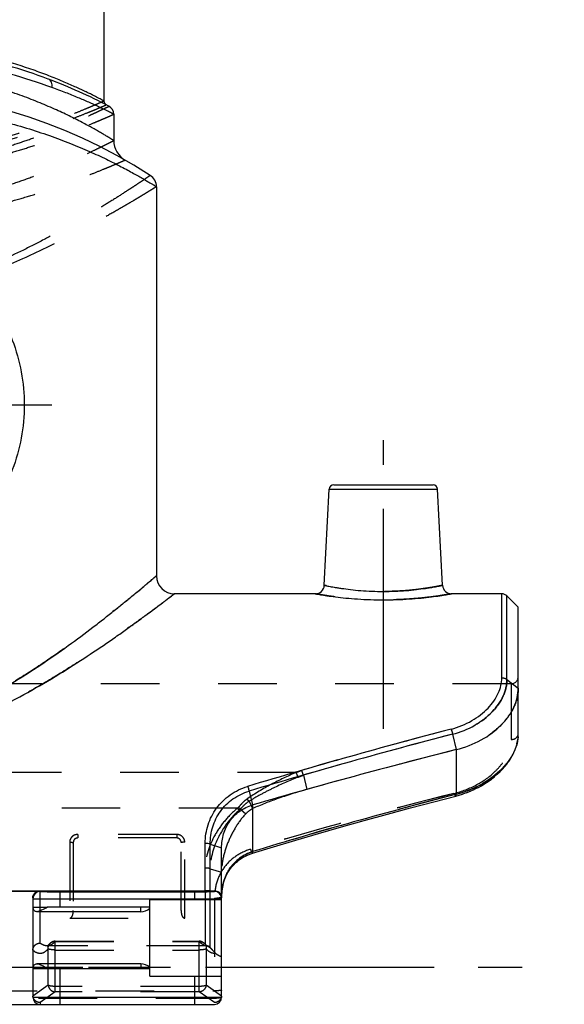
# Model space of a CAD drawing. Header units: millimetres. Extents: x 0 to 1000, y 0 to 1000.
# Tile 3 of 4: x 518 to 578, y 400 to 509. Entities that reach past the tile are written whole.
import ezdxf

# ---------------------------------------------------------------- set-up
doc = ezdxf.new("R2010")
doc.units = ezdxf.units.MM
doc.header["$LTSCALE"] = 65.185185
doc.linetypes.add('CENTER', pattern=[0.6, 0.375, -0.075, 0.075, -0.075])
doc.linetypes.add('HIDDEN', pattern=[0.2, 0.1, -0.1])
for name, color, linetype in [('ACHSEN_S', 7, 'CONTINUOUS'), ('FASEN', 7, 'CONTINUOUS'), ('FLAECHEN', 7, 'CONTINUOUS'), ('KOERPER', 7, 'CONTINUOUS'), ('KONST.EL_MIT_GEO', 7, 'CONTINUOUS')]:
    doc.layers.add(name, color=color, linetype=linetype)

msp = doc.modelspace()

# ---------------------------------------------------------------- linework, layer by layer
at = {"layer": 'ACHSEN_S', "color": 40, "linetype": 'CENTER'}
msp.add_line((421.88, 403.9), (578.12, 403.9), dxfattribs=at)
at = {"layer": 'FASEN', "color": 7, "linetype": 'Continuous'}
for p, q in [((573, 443.9), (571.73, 445.17)), ((573, 434.9), (573, 443.9))]:
    msp.add_line(p, q, dxfattribs=at)
at = {"layer": 'FASEN', "color": 8, "linetype": 'HIDDEN'}
msp.add_line((538.73, 406.02), (539.25, 405.5), dxfattribs=at)
at = {"layer": 'FASEN', "color": 7, "linetype": 'Continuous'}
msp.add_arc((722.72, -193.86), 641.35, 104.13541, 106.23082, dxfattribs=at)
at = {"layer": 'FASEN', "color": 8, "linetype": 'HIDDEN'}
msp.add_arc((724.01, -198.72), 646.38, 104.14142, 105.66425, dxfattribs=at)
for points, knots in [([(573, 434.9), (573, 434.55), (572.91, 433.82), (572.54, 432.76), (571.93, 431.74), (570.79, 430.41), (568.87, 429.01), (567.06, 428.31), (566.09, 428.07)], [0, 0, 0, 0, 0.101661, 0.208784, 0.322983, 0.444999, 0.711739, 1, 1, 1, 1]), ([(549.49, 423.65), (548.37, 423.33), (546.33, 422.7), (544.34, 421.91), (543.45, 421.51)], [0, 0, 0, 0, 0.546487, 1, 1, 1, 1]), ([(542.69, 420.94), (542.29, 420.52), (541.58, 419.57), (540.75, 417.98), (540.17, 416.27), (540, 415.06), (540, 414.45)], [0, 0, 0, 0, 0.244718, 0.493971, 0.747277, 1, 1, 1, 1]), ([(543.45, 421.51), (543.38, 421.47), (543.11, 421.31), (542.86, 421.11), (542.69, 420.94)], [0, 0, 0, 0, 0.253372, 1, 1, 1, 1])]:
    msp.add_open_spline(points, degree=3, knots=knots, dxfattribs=at)
at = {"layer": 'FASEN', "color": 7, "linetype": 'Continuous'}
for points, knots in [([(566.09, 428.07), (567.06, 428.31), (568.88, 429.01), (570.8, 430.41), (571.93, 431.74), (572.54, 432.77), (572.91, 433.83), (573, 434.55), (573, 434.9)], [0, 0, 0, 0, 0.28889, 0.555391, 0.677362, 0.79137, 0.898377, 1, 1, 1, 1]), ([(540, 417.14), (540, 417.67), (540.14, 418.72), (540.83, 420.16), (541.97, 421.3), (542.94, 421.77), (543.45, 421.93)], [0, 0, 0, 0, 0.249826, 0.497215, 0.746095, 1, 1, 1, 1])]:
    msp.add_open_spline(points, degree=3, knots=knots, dxfattribs=at)
at = {"layer": 'FLAECHEN', "color": 7, "linetype": 'Continuous'}
for p, q in [((528, 498.73), (528, 495.8)), ((532.75, 490.67), (532.75, 447.4))]:
    msp.add_line(p, q, dxfattribs=at)
at = {"layer": 'FLAECHEN', "color": 8, "linetype": 'HIDDEN'}
msp.add_line((538.17, 406.25), (520.58, 406.25), dxfattribs=at)
at = {"layer": 'KOERPER', "color": 40, "linetype": 'CENTER'}
for p, q in [((500, 466.4), (521.1, 466.4)), ((558, 430.4), (558, 462.5))]:
    msp.add_line(p, q, dxfattribs=at)
at = {"layer": 'KOERPER', "color": 7, "linetype": 'Continuous'}
for p, q in [((550.42, 445.4), (534.75, 445.4)), ((571.17, 445.4), (565.58, 445.4)), ((531, 410.05), (519.44, 410.05)), ((531, 410.05), (531, 410.55)), ((531, 404.25), (519.44, 404.25)), ((531, 404.25), (531, 403.75))]:
    msp.add_line(p, q, dxfattribs=at)
at = {"layer": 'KOERPER', "color": 8, "linetype": 'HIDDEN'}
msp.add_line((572.2, 435.4), (427.8, 435.4), dxfattribs=at)
at = {"layer": 'KOERPER', "color": 7, "linetype": 'Continuous'}
for centre, start, end in [((531, 411.55), 270, 311.8103), ((531, 402.75), 48.1897, 90)]:
    msp.add_arc(centre, 1.5, start, end, dxfattribs=at)
at = {"layer": 'KONST.EL_MIT_GEO', "color": 7, "linetype": 'Continuous'}
for p, q in [((526.9, 551.9), (526.9, 500.22)), ((520.73, 502.64), (520.72, 502.64)), ((551.42, 446.35), (551.98, 457.03)), ((551.98, 457.03), (564.02, 457.03)), ((552.47, 457.5), (563.53, 457.5)), ((564.58, 446.35), (564.02, 457.03)), ((571.17, 436.06), (571.17, 445.4)), ((571.73, 435.88), (571.73, 445.17)), ((571.73, 435.88), (573, 434.9)), ((573, 429.84), (573, 434.9)), ((565.7, 429.79), (566.09, 428.07)), ((572.92, 429.03), (572.97, 429.35)), ((572.97, 429.34), (573, 429.67)), ((573, 429.67), (573, 429.84)), ((573, 429.65), (573, 429.66)), ((572.65, 428.07), (572.77, 428.4)), ((572.76, 428.39), (572.86, 428.72)), ((572.85, 428.71), (572.93, 429.04)), ((566.09, 428.07), (566.09, 423.11)), ((571.97, 426.8), (572.18, 427.13)), ((572.17, 427.11), (572.36, 427.44)), ((572.35, 427.43), (572.51, 427.76)), ((572.51, 427.75), (572.65, 428.08)), ((571.24, 425.89), (571.51, 426.2)), ((571.5, 426.19), (571.75, 426.5)), ((571.74, 426.49), (571.98, 426.81)), ((570, 424.78), (570.34, 425.06)), ((570.33, 425.05), (570.66, 425.33)), ((570.65, 425.32), (570.97, 425.61)), ((570.95, 425.6), (571.25, 425.9)), ((568.07, 423.64), (568.5, 423.85)), ((568.49, 423.84), (568.9, 424.06)), ((568.89, 424.06), (569.28, 424.29)), ((569.27, 424.29), (569.65, 424.54)), ((569.64, 424.53), (570.01, 424.79)), ((543.06, 423.46), (543.45, 421.93)), ((566.09, 423.11), (566, 423.08)), ((566.04, 422.91), (566.33, 422.99)), ((566.32, 422.99), (566.79, 423.13)), ((566.77, 423.13), (567.23, 423.29)), ((567.22, 423.28), (567.67, 423.46)), ((567.65, 423.45), (568.09, 423.65)), ((543.45, 421.93), (543.45, 416.74)), ((538.17, 412.37), (538.17, 417.65)), ((538.73, 417.56), (540, 417.14)), ((538.73, 412.38), (538.73, 417.56)), ((540, 400.55), (540, 417.14)), ((510.2, 412.37), (538.17, 412.37)), ((519.8, 412.37), (519.8, 412.31)), ((522, 412.27), (537, 412.27)), ((522, 412.27), (522, 410.55)), ((537, 412.27), (537, 411.4)), ((538.73, 412.38), (539.2, 412.39)), ((539.2, 412.31), (539.2, 412.39)), ((519, 411.58), (519, 400.55)), ((522, 411.47), (537, 411.47)), ((532, 411.4), (540, 411.4)), ((532, 402.9), (532, 411.4)), ((537, 411.47), (537.2, 411.47)), ((519.03, 410.55), (519, 410.55)), ((532, 410.55), (520.64, 410.55)), ((519, 403.75), (519.03, 403.75)), ((520.64, 403.75), (532, 403.75)), ((522, 403.75), (522, 399.75)), ((532, 402.9), (540, 402.9)), ((537, 402.9), (537, 399.75)), ((460.8, 399.75), (539.2, 399.75)), ((519, 400.55), (540, 400.55))]:
    msp.add_line(p, q, dxfattribs=at)
at = {"layer": 'KONST.EL_MIT_GEO', "color": 8, "linetype": 'HIDDEN'}
for p, q in [((573, 434.9), (573, 436.2)), ((572.2, 435.4), (572.2, 429.2)), ((573, 429.84), (573, 429.84)), ((573, 429.66), (573, 429.67)), ((548.27, 425.52), (451.73, 425.52)), ((549.1, 425.24), (549.49, 423.65)), ((541.77, 421.55), (458.23, 421.55)), ((543.06, 422.33), (543.45, 421.51)), ((561.01, 421.59), (561.02, 421.6)), ((563.6, 422.28), (563.62, 422.28)), ((542.1, 421.46), (542.69, 420.94)), ((558.43, 420.9), (558.44, 420.9)), ((553.31, 419.47), (553.32, 419.47)), ((555.86, 420.19), (555.87, 420.19)), ((535, 418.64), (524, 418.64)), ((524, 418.64), (524, 418.25)), ((535, 418.25), (524, 418.25)), ((535, 418.64), (535, 418.25)), ((550.77, 418.74), (550.79, 418.75)), ((523.1, 417.77), (523.1, 409.34)), ((523.5, 417.75), (523.5, 410.2)), ((535.5, 410.2), (535.5, 417.75)), ((535.9, 409.34), (535.9, 417.77)), ((545.75, 417.26), (545.76, 417.26)), ((548.25, 418), (548.27, 418.01)), ((542.39, 416.1), (542.41, 416.11)), ((542.63, 416.23), (542.64, 416.23)), ((542.87, 416.34), (542.88, 416.35)), ((543.11, 416.44), (543.12, 416.45)), ((543.36, 416.53), (543.37, 416.53)), ((541.16, 415.07), (541.17, 415.08)), ((541.34, 415.27), (541.35, 415.28)), ((541.53, 415.46), (541.54, 415.47)), ((541.74, 415.64), (541.75, 415.65)), ((541.95, 415.81), (541.96, 415.81)), ((542.17, 415.96), (542.18, 415.97)), ((538.73, 414.81), (540, 414.45)), ((540.43, 413.89), (540.43, 413.9)), ((540.55, 414.14), (540.55, 414.16)), ((540.68, 414.39), (540.69, 414.4)), ((540.83, 414.63), (540.83, 414.64)), ((540.99, 414.85), (540.99, 414.87)), ((540.09, 412.78), (540.09, 412.79)), ((540.15, 413.07), (540.16, 413.08)), ((540.23, 413.35), (540.23, 413.36)), ((540.32, 413.62), (540.33, 413.64)), ((519.8, 412.31), (510.2, 412.31)), ((519.8, 406.56), (519.8, 412.31)), ((538.17, 412.37), (538.17, 406.25)), ((538.73, 406.02), (538.73, 412.38)), ((540, 411.88), (540, 411.89)), ((540.02, 412.18), (540.02, 412.2)), ((540.05, 412.48), (540.05, 412.5)), ((539.2, 411.56), (539.2, 399.75)), ((519.03, 410.55), (520.64, 410.55)), ((523.1, 409.34), (535.9, 409.34)), ((520.59, 406.25), (520.58, 406.25)), ((520.59, 406.25), (520.58, 406.25)), ((520.58, 406.25), (520.58, 406.25)), ((520.87, 406.48), (520.87, 406.48)), ((521.49, 406.77), (537.51, 406.77)), ((521.49, 401.13), (521.49, 406.77)), ((521.49, 406.74), (537.51, 406.74)), ((537.51, 401.13), (537.51, 406.77)), ((520.72, 401.87), (520.72, 405.93)), ((521.49, 405.79), (537.51, 405.79)), ((538.28, 405.93), (538.28, 401.87)), ((460, 403.9), (540, 403.9)), ((519.03, 403.75), (520.64, 403.75)), ((520.72, 401.87), (519, 400.67)), ((540, 400.67), (538.28, 401.87)), ((460.8, 401.25), (539.2, 401.25)), ((521.49, 401.13), (519.8, 399.94)), ((537.51, 401.74), (521.49, 401.74)), ((537.51, 401.13), (521.49, 401.13)), ((539.2, 399.94), (537.51, 401.13)), ((539.2, 400.41), (460.8, 400.41)), ((519.8, 399.94), (519.8, 399.75))]:
    msp.add_line(p, q, dxfattribs=at)
at = {"layer": 'KONST.EL_MIT_GEO', "color": 7, "linetype": 'Continuous'}
for points in [[(543.44, 416.56), (545.76, 417.26), (548.27, 418.01), (550.79, 418.75), (553.32, 419.47), (555.87, 420.19), (558.44, 420.9), (561.02, 421.6), (563.62, 422.28), (566.04, 422.91)], [(540, 411.76), (540, 411.89), (540.02, 412.2), (540.05, 412.5), (540.09, 412.79), (540.16, 413.08), (540.23, 413.36), (540.33, 413.64), (540.43, 413.9), (540.55, 414.16), (540.69, 414.4), (540.83, 414.64), (540.99, 414.87), (541.17, 415.08), (541.35, 415.28), (541.54, 415.47), (541.75, 415.65), (541.96, 415.81), (542.18, 415.97), (542.41, 416.11), (542.64, 416.23), (542.88, 416.35), (543.12, 416.45), (543.37, 416.53), (543.44, 416.56)]]:
    msp.add_lwpolyline(points, dxfattribs=at)
at = {"layer": 'KONST.EL_MIT_GEO', "color": 8, "linetype": 'HIDDEN'}
for points in [[(520.59, 406.25), (520.59, 406.25), (520.58, 406.25), (520.58, 406.25), (520.58, 406.25)], [(520.87, 406.48), (520.85, 406.46), (520.8, 406.4), (520.75, 406.36), (520.71, 406.32), (520.67, 406.29), (520.64, 406.27), (520.62, 406.26), (520.6, 406.26), (520.59, 406.25)], [(538.23, 406.38), (538.2, 406.41), (538.16, 406.44), (538.13, 406.48), (538.13, 406.48)], [(538.28, 406.33), (538.25, 406.35), (538.23, 406.38)], [(538.33, 406.29), (538.33, 406.29), (538.31, 406.31), (538.28, 406.33)], [(538.4, 406.26), (538.39, 406.26), (538.38, 406.26), (538.36, 406.27), (538.34, 406.29), (538.33, 406.29)]]:
    msp.add_lwpolyline(points, dxfattribs=at)
at = {"layer": 'KONST.EL_MIT_GEO', "color": 7, "linetype": 'Continuous'}
for centre, radius, start, end in [((500, 447.4), 59, 62.2563, 69.4289), ((500, 442.4), 59, 57.0793, 122.9207), ((527.4, 500.22), 0.5, 180.0003, 242.5808), ((527, 498.73), 1, 359.9999, 62.2562), ((530.5, 495.8), 2.5, 180, 240.2686), ((531.25, 490.67), 1.5, 0.0001, 57.0792), ((552.47, 457), 0.5, 90, 177), ((563.53, 457), 0.5, 3, 90), ((534.75, 447.4), 2, 180, 270), ((550.42, 446.4), 1, 269.9989, 357.0004), ((565.58, 446.4), 1, 183, 270.0001), ((571.17, 444.6), 0.8, 45, 90), ((720.22, -162), 612.22, 104.63664, 106.83695), ((721.99, -173.03), 622.75, 104.53487, 106.69759), ((569.03, 429.84), 3.97, 356.5053, 359.9853), ((568.91, 429.85), 4.09, 355.0998, 356.5146), ((694.4, -76.35), 515.67, 104.4186, 107.0209), ((539.2, 411.51), 0.797, 0.0128, 89.9998), ((519.8, 400.55), 0.8, 180, 270), ((539.2, 400.55), 0.8, 270, 360)]:
    msp.add_arc(centre, radius, start, end, dxfattribs=at)
at = {"layer": 'KONST.EL_MIT_GEO', "color": 8, "linetype": 'HIDDEN'}
for centre, radius, start, end in [((572.2, 436.2), 0.8, 270, 360), ((721.22, -165.61), 615.97, 104.64163, 106.24547), ((723.15, -177.25), 627.13, 104.54051, 106.11341), ((534.77, 462.44), 39.3, 290.0886, 291.0689), ((532.93, 464.48), 42.44, 291.4907, 292.3851), ((693.69, -87.09), 526.06, 104.0655, 106.6222), ((692.06, -81.14), 519.9, 104.0503, 106.6373), ((692.82, -70.73), 509.84, 104.3931, 107.0359), ((543.56, 419.76), 2.53, 131.1814, 135.0587), ((545.25, 419.18), 4.18, 124.9331, 134.2383), ((545.14, 419.07), 3.87, 122.5709, 132.1975), ((543.39, 419.69), 2.19, 126.1027, 130.7506), ((524, 417.75), 0.5, 90.0008, 180.0024), ((535, 417.75), 0.5, 359.9975, 89.9992), ((520.58, 407.18), 0.931, 270.9361, 281.0791), ((520.57, 407.23), 0.976, 281.1304, 288.887), ((521.49, 405.97), 0.8, 90, 140.4596), ((520.53, 407.32), 1.07, 288.9176, 296.1773), ((519.92, 408.12), 2.09, 314.0354, 318.6745), ((537.51, 405.97), 0.8, 39.435, 90), ((537.56, 405.88), 0.86, 88.4136, 93.3095), ((538.45, 407.28), 1.03, 246.1476, 254.1996), ((537.59, 406.04), 0.694, 39.5602, 44.3054), ((538.18, 405.48), 0.804, 73.8833, 90.5197), ((538.17, 405.45), 0.8, 45, 90)]:
    msp.add_arc(centre, radius, start, end, dxfattribs=at)
for centre, major_axis, start_param, end_param in [((519.8, 401.31), (0.631, 0.965), -3.803685, -3.702383), ((539.2, 401.31), (-0.631, 0.965), -2.580802, -2.4795)]:
    msp.add_ellipse(centre, major_axis=major_axis, ratio=0.509751, start_param=start_param, end_param=end_param, dxfattribs=at)
at = {"layer": 'KONST.EL_MIT_GEO', "color": 7, "linetype": 'Continuous'}
for points, knots in [([(526.9, 500.22), (526.9, 500.22), (526.88, 500.22), (526.86, 500.24), (526.82, 500.26), (526.76, 500.29), (526.69, 500.33), (526.55, 500.4), (526.35, 500.5), (526.05, 500.65), (525.7, 500.84), (525.28, 501.04), (524.6, 501.37), (523.62, 501.83), (522.27, 502.41), (520.72, 503.04), (518.98, 503.68), (517.06, 504.32), (514.2, 505.15), (510.28, 506.04), (505.26, 506.74), (500, 506.98), (494.74, 506.74), (489.72, 506.04), (485.8, 505.15), (482.94, 504.32), (481.02, 503.68), (479.28, 503.04), (477.73, 502.41), (476.38, 501.83), (475.4, 501.37), (474.72, 501.04), (474.3, 500.84), (473.95, 500.65), (473.65, 500.5), (473.45, 500.4), (473.31, 500.33), (473.24, 500.29), (473.18, 500.26), (473.14, 500.24), (473.12, 500.22), (473.1, 500.22), (473.1, 500.22)], [0, 0, 0, 0, 0.000169, 0.000676, 0.001518, 0.002694, 0.004204, 0.006044, 0.010701, 0.016633, 0.023804, 0.032171, 0.041689, 0.063984, 0.090305, 0.120279, 0.15356, 0.189825, 0.228765, 0.313422, 0.404891, 0.5, 0.595109, 0.686578, 0.771235, 0.810175, 0.84644, 0.879721, 0.909695, 0.936016, 0.958311, 0.967829, 0.976196, 0.983367, 0.989299, 0.993956, 0.995796, 0.997306, 0.998482, 0.999324, 0.999831, 1, 1, 1, 1]), ([(520.72, 502.64), (517.73, 503.76), (510.92, 505.72), (503.85, 506.42), (500, 506.42)], [0, 0, 0, 0, 0.453113, 1, 1, 1, 1]), ([(521.13, 501.7), (518.07, 502.81), (511.12, 504.75), (503.92, 505.45), (500, 505.45)], [0, 0, 0, 0, 0.453853, 1, 1, 1, 1]), ([(528, 495.8), (528, 495.81), (527.98, 495.81), (527.96, 495.83), (527.91, 495.86), (527.85, 495.89), (527.78, 495.94), (527.64, 496.03), (527.42, 496.16), (527.11, 496.35), (526.74, 496.57), (526.3, 496.82), (525.8, 497.1), (525.24, 497.41), (524.39, 497.87), (523.18, 498.49), (521.57, 499.24), (519.77, 500.02), (517.78, 500.79), (514.81, 501.79), (510.74, 502.86), (505.5, 503.7), (501.86, 503.9), (500, 503.9)], [0, 0, 0, 0, 0.000351, 0.001401, 0.003149, 0.00559, 0.00872, 0.01253, 0.022162, 0.034406, 0.049169, 0.066345, 0.085826, 0.107498, 0.131249, 0.184554, 0.244932, 0.31166, 0.384095, 0.461652, 0.629818, 0.811289, 1, 1, 1, 1]), ([(521.13, 501.7), (521.15, 501.8), (521.16, 502.01), (521.09, 502.29), (520.95, 502.51), (520.81, 502.61), (520.73, 502.64)], [0, 0, 0, 0, 0.283376, 0.544674, 0.780928, 1, 1, 1, 1]), ([(528, 498.73), (528, 498.73), (527.99, 498.74), (527.97, 498.75), (527.93, 498.77), (527.88, 498.79), (527.82, 498.83), (527.7, 498.88), (527.52, 498.97), (527.27, 499.1), (526.96, 499.25), (526.6, 499.42), (526.01, 499.7), (525.15, 500.09), (523.98, 500.6), (522.62, 501.15), (521.65, 501.52), (521.13, 501.7)], [0, 0, 0, 0, 0.001077, 0.004306, 0.009681, 0.017196, 0.02684, 0.038599, 0.068395, 0.106426, 0.152496, 0.206381, 0.267837, 0.412409, 0.584053, 0.780607, 1, 1, 1, 1]), ([(500, 499.9), (502.17, 499.9), (506.43, 499.68), (511.62, 498.88), (515.54, 497.98), (518.26, 497.22), (520.8, 496.39), (523.13, 495.51), (525.24, 494.63), (527.12, 493.76), (528.53, 493.05), (529.53, 492.53), (530.18, 492.17), (530.76, 491.84), (531.28, 491.55), (531.71, 491.29), (532.07, 491.08), (532.33, 490.93), (532.49, 490.83), (532.58, 490.77), (532.65, 490.73), (532.7, 490.7), (532.73, 490.68), (532.74, 490.67), (532.75, 490.67), (532.75, 490.67)], [0, 0, 0, 0, 0.188925, 0.370594, 0.456763, 0.53892, 0.61648, 0.688882, 0.75554, 0.815825, 0.869028, 0.892728, 0.914353, 0.933791, 0.950931, 0.965662, 0.977881, 0.987493, 0.991297, 0.99442, 0.996857, 0.998602, 0.999213, 0.99965, 1, 1, 1, 1]), ([(500, 485.46), (501.24, 485.46), (503.7, 485.19), (507.2, 484.01), (510.34, 482.17), (513.03, 479.76), (515.21, 476.89), (517.37, 472.54), (518.51, 466.4), (517.37, 460.26), (515.21, 455.91), (513.03, 453.04), (510.34, 450.63), (507.2, 448.79), (503.7, 447.61), (501.24, 447.34), (500, 447.34)], [0, 0, 0, 0, 0.063749, 0.126817, 0.188959, 0.250437, 0.311848, 0.373844, 0.5, 0.626156, 0.688152, 0.749563, 0.811041, 0.873183, 0.936251, 1, 1, 1, 1]), ([(516.53, 435.4), (517.67, 436.07), (519.84, 437.45), (522.87, 439.57), (525.2, 441.3), (526.89, 442.61), (528.03, 443.51), (529.06, 444.34), (529.98, 445.09), (530.79, 445.75), (531.37, 446.24), (531.78, 446.58), (532.03, 446.79), (532.24, 446.97), (532.42, 447.12), (532.56, 447.24), (532.65, 447.32), (532.7, 447.36), (532.73, 447.38), (532.74, 447.39), (532.75, 447.4), (532.75, 447.4)], [0, 0, 0, 0, 0.196736, 0.38099, 0.549723, 0.627082, 0.699023, 0.764914, 0.824076, 0.875802, 0.91938, 0.937899, 0.954129, 0.967997, 0.97944, 0.9884, 0.994833, 0.997091, 0.998707, 0.999677, 1, 1, 1, 1]), ([(551.42, 446.35), (551.42, 446.35), (551.43, 446.35), (551.45, 446.34), (551.49, 446.33), (551.55, 446.32), (551.62, 446.31), (551.74, 446.28), (551.94, 446.24), (552.21, 446.19), (552.54, 446.13), (552.92, 446.07), (553.52, 445.98), (554.38, 445.86), (555.5, 445.75), (556.73, 445.68), (558, 445.65), (559.27, 445.68), (560.5, 445.75), (561.62, 445.86), (562.48, 445.98), (563.08, 446.07), (563.46, 446.13), (563.79, 446.19), (564.06, 446.24), (564.26, 446.28), (564.38, 446.31), (564.45, 446.32), (564.51, 446.33), (564.55, 446.34), (564.57, 446.35), (564.58, 446.35), (564.58, 446.35)], [0, 0, 0, 0, 0.000612, 0.002442, 0.005485, 0.009734, 0.015176, 0.021794, 0.038483, 0.059613, 0.084959, 0.114259, 0.147225, 0.222866, 0.309069, 0.402635, 0.499998, 0.597362, 0.690928, 0.777132, 0.852772, 0.885739, 0.915039, 0.940386, 0.961516, 0.978205, 0.984823, 0.990265, 0.994515, 0.997558, 0.999388, 1, 1, 1, 1]), ([(517.54, 433.95), (518.73, 434.59), (521.01, 435.89), (524.22, 437.9), (526.69, 439.55), (528.49, 440.8), (529.7, 441.66), (530.8, 442.46), (531.79, 443.18), (532.65, 443.81), (533.28, 444.29), (533.71, 444.61), (533.98, 444.81), (534.21, 444.99), (534.4, 445.13), (534.54, 445.24), (534.64, 445.32), (534.7, 445.36), (534.73, 445.38), (534.74, 445.39), (534.75, 445.4), (534.75, 445.4)], [0, 0, 0, 0, 0.196315, 0.380356, 0.54904, 0.626426, 0.698422, 0.764389, 0.823644, 0.875471, 0.919151, 0.937717, 0.953991, 0.967899, 0.979376, 0.988363, 0.994816, 0.997082, 0.998703, 0.999676, 1, 1, 1, 1]), ([(550.42, 445.4), (550.43, 445.4), (550.48, 445.39), (550.59, 445.37), (550.77, 445.34), (551.03, 445.3), (551.35, 445.25), (551.9, 445.16), (552.73, 445.05), (553.86, 444.92), (555.64, 444.78), (558, 444.69), (560.36, 444.78), (562.14, 444.92), (563.27, 445.05), (564.1, 445.16), (564.65, 445.25), (564.97, 445.3), (565.23, 445.34), (565.41, 445.37), (565.52, 445.39), (565.57, 445.4), (565.58, 445.4)], [0, 0, 0, 0, 0.00249, 0.009921, 0.022199, 0.039165, 0.060605, 0.086267, 0.149056, 0.224894, 0.310831, 0.499998, 0.689165, 0.775103, 0.850942, 0.913732, 0.939394, 0.960834, 0.9778, 0.990079, 0.99751, 1, 1, 1, 1]), ([(565.52, 430.35), (566.33, 430.56), (567.83, 431.17), (569.65, 432.56), (570.85, 434.22), (571.16, 435.48), (571.17, 436.06)], [0, 0, 0, 0, 0.29248, 0.560076, 0.795319, 1, 1, 1, 1]), ([(565.7, 429.79), (566.56, 430.01), (568.16, 430.65), (570.12, 432.13), (571.4, 433.91), (571.74, 435.26), (571.73, 435.88)], [0, 0, 0, 0, 0.291797, 0.559388, 0.794951, 1, 1, 1, 1]), ([(571.17, 436.06), (571.22, 436.06), (571.42, 436.05), (571.62, 435.97), (571.73, 435.88)], [0, 0, 0, 0, 0.260849, 1, 1, 1, 1]), ([(482.46, 433.95), (485.08, 432.56), (490.8, 430.35), (500, 429.2), (509.2, 430.35), (514.92, 432.56), (517.54, 433.95)], [0, 0, 0, 0, 0.243766, 0.499999, 0.756233, 1, 1, 1, 1]), ([(565.52, 430.35), (565.54, 430.31), (565.61, 430.13), (565.66, 429.94), (565.7, 429.79)], [0, 0, 0, 0, 0.225547, 1, 1, 1, 1]), ([(572.99, 429.5), (572.93, 428.83), (572.58, 427.8), (571.77, 426.58), (570.64, 425.34), (568.77, 424.02), (567.02, 423.35), (566.09, 423.11)], [0, 0, 0, 0, 0.20265, 0.317276, 0.44064, 0.709466, 1, 1, 1, 1]), ([(538.17, 417.65), (538.18, 418.35), (538.39, 419.74), (539.35, 421.64), (540.89, 423.14), (542.2, 423.77), (542.89, 423.98)], [0, 0, 0, 0, 0.24747, 0.493403, 0.742971, 1, 1, 1, 1]), ([(542.9, 423.98), (542.91, 423.94), (542.97, 423.77), (543.03, 423.6), (543.06, 423.46)], [0, 0, 0, 0, 0.23762, 1, 1, 1, 1]), ([(538.73, 417.56), (538.73, 418.21), (538.91, 419.51), (539.78, 421.28), (541.2, 422.69), (542.42, 423.27), (543.06, 423.46)], [0, 0, 0, 0, 0.247875, 0.494021, 0.743474, 1, 1, 1, 1]), ([(566.04, 422.91), (566.06, 422.92), (566.09, 423), (566.09, 423.06), (566.09, 423.11)], [0, 0, 0, 0, 0.329227, 1, 1, 1, 1]), ([(538.73, 417.56), (538.65, 417.6), (538.46, 417.64), (538.27, 417.65), (538.17, 417.65)], [0, 0, 0, 0, 0.467455, 1, 1, 1, 1]), ([(543.45, 416.74), (542.94, 416.57), (541.95, 416.07), (540.81, 414.88), (540.14, 413.38), (540, 412.3), (540, 411.76)], [0, 0, 0, 0, 0.25224, 0.500902, 0.749182, 1, 1, 1, 1]), ([(543.44, 416.56), (543.45, 416.56), (543.46, 416.58), (543.47, 416.64), (543.46, 416.69), (543.45, 416.74)], [0, 0, 0, 0, 0.110279, 0.306839, 1, 1, 1, 1]), ([(519, 411.58), (519, 411.68), (519.04, 411.88), (519.2, 412.14), (519.47, 412.33), (519.69, 412.37), (519.8, 412.37)], [0, 0, 0, 0, 0.232016, 0.472833, 0.72928, 1, 1, 1, 1]), ([(519.8, 412.31), (519.6, 412.31), (519.17, 412.13), (519, 411.71), (519, 411.51)], [0, 0, 0, 0, 0.500027, 1, 1, 1, 1]), ([(519.8, 412.31), (519.8, 412.3), (519.82, 412.3), (519.85, 412.3), (519.9, 412.29), (519.97, 412.29), (520.07, 412.29), (520.22, 412.28), (520.46, 412.28), (520.79, 412.27), (521.17, 412.27), (521.58, 412.27), (521.86, 412.27), (522, 412.27)], [0, 0, 0, 0, 0.005112, 0.019593, 0.043484, 0.076559, 0.118519, 0.168952, 0.293261, 0.444721, 0.617518, 0.805013, 1, 1, 1, 1]), ([(537, 412.27), (537.14, 412.27), (537.42, 412.27), (537.83, 412.27), (538.21, 412.27), (538.54, 412.28), (538.78, 412.28), (538.93, 412.29), (539.03, 412.29), (539.1, 412.29), (539.15, 412.3), (539.18, 412.3), (539.2, 412.3), (539.2, 412.31)], [0, 0, 0, 0, 0.194987, 0.382481, 0.555279, 0.706739, 0.831049, 0.881483, 0.923444, 0.956519, 0.980408, 0.994887, 1, 1, 1, 1]), ([(538.73, 412.38), (538.69, 412.38), (538.51, 412.37), (538.32, 412.37), (538.17, 412.37)], [0, 0, 0, 0, 0.213006, 1, 1, 1, 1]), ([(539.2, 412.39), (539.29, 412.39), (539.47, 412.36), (539.74, 412.22), (539.95, 411.95), (540, 411.72), (540, 411.6)], [0, 0, 0, 0, 0.211333, 0.442509, 0.708199, 1, 1, 1, 1]), ([(519, 411.51), (519, 411.5), (519.01, 411.5), (519.03, 411.5), (519.06, 411.5), (519.09, 411.5), (519.1, 411.5)], [0, 0, 0, 0, 0.067055, 0.255381, 0.566588, 1, 1, 1, 1]), ([(519.1, 411.5), (519.24, 411.49), (519.59, 411.48), (520.56, 411.47), (521.39, 411.47), (522, 411.47)], [0, 0, 0, 0, 0.139235, 0.369798, 1, 1, 1, 1]), ([(537.2, 411.47), (537.71, 411.47), (538.57, 411.47), (539.43, 411.48), (539.77, 411.49)], [0, 0, 0, 0, 0.602321, 1, 1, 1, 1]), ([(539.77, 411.49), (539.8, 411.49), (539.86, 411.49), (539.93, 411.5), (539.96, 411.5), (539.98, 411.5), (539.99, 411.5), (540, 411.5), (540, 411.51)], [0, 0, 0, 0, 0.432772, 0.745184, 0.85522, 0.934212, 0.98218, 1, 1, 1, 1]), ([(519.44, 410.05), (519.38, 410.05), (519.28, 410.07), (519.14, 410.17), (519.07, 410.35), (519.04, 410.48), (519.03, 410.55)], [0, 0, 0, 0, 0.223039, 0.434425, 0.684075, 1, 1, 1, 1]), ([(520.64, 410.55), (520.42, 410.43), (520.12, 410.26), (519.71, 410.09), (519.52, 410.05), (519.44, 410.05)], [0, 0, 0, 0, 0.567171, 0.805143, 1, 1, 1, 1]), ([(519.03, 403.75), (519.04, 403.83), (519.07, 403.96), (519.14, 404.13), (519.28, 404.24), (519.38, 404.25), (519.44, 404.25)], [0, 0, 0, 0, 0.315895, 0.565594, 0.776989, 1, 1, 1, 1]), ([(519.44, 404.25), (519.52, 404.25), (519.71, 404.21), (520.12, 404.05), (520.42, 403.88), (520.64, 403.75)], [0, 0, 0, 0, 0.194864, 0.432844, 1, 1, 1, 1])]:
    msp.add_open_spline(points, degree=3, knots=knots, dxfattribs=at)
at = {"layer": 'KONST.EL_MIT_GEO', "color": 8, "linetype": 'HIDDEN'}
for points, knots in [([(472.83, 499.77), (472.83, 499.77), (472.84, 499.76), (472.87, 499.76), (472.91, 499.74), (473, 499.7), (473.16, 499.63), (473.39, 499.53), (473.69, 499.41), (474.05, 499.25), (474.48, 499.08), (475.17, 498.8), (476.17, 498.4), (477.54, 497.88), (479.11, 497.32), (480.88, 496.73), (482.83, 496.13), (485.72, 495.33), (489.67, 494.44), (494.71, 493.72), (500, 493.46), (505.29, 493.72), (510.33, 494.44), (514.28, 495.33), (517.17, 496.13), (519.12, 496.73), (520.89, 497.32), (522.46, 497.88), (523.83, 498.4), (524.83, 498.8), (525.52, 499.08), (525.95, 499.25), (526.31, 499.41), (526.61, 499.53), (526.84, 499.63), (527, 499.7), (527.09, 499.74), (527.13, 499.76), (527.16, 499.76), (527.17, 499.77), (527.17, 499.77)], [0, 0, 0, 0, 0.000165, 0.000658, 0.001478, 0.002624, 0.00589, 0.010438, 0.016244, 0.023278, 0.031505, 0.040889, 0.06296, 0.089143, 0.11908, 0.152415, 0.1888, 0.227902, 0.312905, 0.404659, 0.5, 0.595342, 0.687096, 0.772099, 0.8112, 0.847586, 0.88092, 0.910857, 0.93704, 0.959111, 0.968495, 0.976722, 0.983756, 0.989562, 0.99411, 0.997376, 0.998522, 0.999343, 0.999835, 1, 1, 1, 1]), ([(473.1, 500.22), (473.1, 500.21), (473.12, 500.21), (473.14, 500.2), (473.18, 500.18), (473.24, 500.15), (473.31, 500.12), (473.45, 500.06), (473.65, 499.97), (473.95, 499.84), (474.3, 499.69), (474.72, 499.51), (475.4, 499.22), (476.39, 498.82), (477.74, 498.29), (479.29, 497.72), (481.04, 497.11), (482.97, 496.5), (485.83, 495.69), (489.74, 494.78), (494.75, 494.04), (500, 493.78), (505.25, 494.04), (510.26, 494.78), (514.17, 495.69), (517.03, 496.5), (518.96, 497.11), (520.71, 497.72), (522.26, 498.29), (523.61, 498.82), (524.6, 499.22), (525.28, 499.51), (525.7, 499.69), (526.05, 499.84), (526.35, 499.97), (526.55, 500.06), (526.69, 500.12), (526.76, 500.15), (526.82, 500.18), (526.86, 500.2), (526.88, 500.21), (526.9, 500.21), (526.9, 500.22)], [0, 0, 0, 0, 0.000164, 0.000655, 0.001473, 0.002616, 0.004083, 0.005872, 0.010406, 0.016194, 0.023209, 0.031415, 0.040776, 0.062799, 0.088935, 0.118831, 0.152134, 0.1885, 0.227595, 0.312635, 0.404498, 0.5, 0.595502, 0.687365, 0.772405, 0.8115, 0.847866, 0.881169, 0.911065, 0.937201, 0.959224, 0.968585, 0.976791, 0.983806, 0.989594, 0.994128, 0.995917, 0.997384, 0.998527, 0.999345, 0.999836, 1, 1, 1, 1]), ([(500, 492.55), (501.83, 492.55), (505.41, 492.75), (510.55, 493.59), (514.54, 494.61), (517.46, 495.53), (519.42, 496.21), (521.2, 496.87), (522.77, 497.51), (524.14, 498.09), (525.14, 498.53), (525.83, 498.84), (526.25, 499.04), (526.61, 499.21), (526.91, 499.35), (527.12, 499.45), (527.25, 499.51), (527.33, 499.55), (527.38, 499.58), (527.43, 499.6), (527.45, 499.61), (527.46, 499.62), (527.47, 499.62)], [0, 0, 0, 0, 0.191462, 0.375454, 0.545592, 0.623755, 0.69643, 0.762956, 0.822651, 0.874814, 0.918743, 0.937408, 0.953765, 0.967743, 0.979276, 0.988307, 0.99187, 0.994792, 0.997067, 0.998695, 0.999673, 1, 1, 1, 1]), ([(500, 491.94), (501.85, 491.94), (505.47, 492.14), (510.68, 492.94), (514.75, 493.92), (517.73, 494.79), (519.73, 495.44), (521.55, 496.09), (523.17, 496.7), (524.57, 497.26), (525.6, 497.69), (526.31, 497.99), (526.75, 498.18), (527.12, 498.34), (527.43, 498.47), (527.64, 498.57), (527.78, 498.63), (527.86, 498.67), (527.92, 498.69), (527.96, 498.71), (527.98, 498.73), (528, 498.73), (528, 498.73)], [0, 0, 0, 0, 0.190831, 0.374402, 0.544403, 0.622592, 0.695347, 0.761998, 0.82185, 0.87419, 0.918303, 0.937056, 0.953496, 0.96755, 0.979149, 0.988234, 0.991819, 0.994759, 0.997049, 0.998687, 0.999671, 1, 1, 1, 1]), ([(500, 488.08), (501.85, 488.08), (505.49, 488.31), (510.71, 489.22), (514.77, 490.33), (517.74, 491.33), (519.73, 492.06), (521.54, 492.79), (523.16, 493.48), (524.56, 494.12), (525.59, 494.61), (526.3, 494.95), (526.74, 495.17), (527.11, 495.35), (527.42, 495.51), (527.64, 495.62), (527.78, 495.69), (527.85, 495.73), (527.92, 495.76), (527.96, 495.78), (527.98, 495.8), (528, 495.8), (528, 495.8)], [0, 0, 0, 0, 0.189699, 0.372207, 0.541452, 0.619469, 0.692225, 0.759057, 0.81926, 0.872088, 0.91677, 0.935815, 0.95254, 0.966857, 0.97869, 0.987968, 0.991633, 0.994639, 0.996981, 0.998656, 0.999664, 1, 1, 1, 1]), ([(500, 486.64), (501.9, 486.64), (505.64, 486.84), (511.03, 487.66), (515.24, 488.66), (518.35, 489.55), (520.45, 490.22), (522.36, 490.88), (524.07, 491.51), (525.57, 492.09), (526.67, 492.54), (527.43, 492.85), (527.9, 493.05), (528.3, 493.22), (528.64, 493.36), (528.87, 493.46), (529.02, 493.53), (529.1, 493.57), (529.17, 493.59), (529.22, 493.62), (529.24, 493.62), (529.26, 493.63), (529.26, 493.63)], [0, 0, 0, 0, 0.188362, 0.369976, 0.538912, 0.61697, 0.689878, 0.756956, 0.81748, 0.870684, 0.915765, 0.935007, 0.95192, 0.96641, 0.978395, 0.987798, 0.991513, 0.994562, 0.996937, 0.998637, 0.999659, 1, 1, 1, 1]), ([(532.07, 491.93), (532.06, 491.92), (532.05, 491.91), (532.02, 491.89), (531.97, 491.86), (531.9, 491.81), (531.81, 491.75), (531.65, 491.64), (531.4, 491.47), (531.04, 491.23), (530.61, 490.94), (530.1, 490.61), (529.29, 490.08), (528.11, 489.32), (526.5, 488.33), (524.66, 487.23), (522.61, 486.06), (520.35, 484.83), (517.02, 483.14), (512.46, 481.11), (507.53, 479.53), (503.29, 478.79), (501.1, 478.65), (500, 478.65)], [0, 0, 0, 0, 0.00035, 0.001397, 0.00314, 0.005575, 0.0087, 0.012507, 0.022139, 0.034407, 0.049227, 0.066507, 0.086143, 0.132049, 0.186047, 0.247244, 0.314789, 0.387891, 0.465824, 0.633579, 0.813262, 0.906151, 1, 1, 1, 1]), ([(532.75, 490.67), (532.75, 490.66), (532.73, 490.66), (532.7, 490.64), (532.65, 490.6), (532.57, 490.56), (532.48, 490.5), (532.31, 490.4), (532.05, 490.24), (531.68, 490.01), (531.23, 489.74), (530.7, 489.42), (529.86, 488.92), (528.64, 488.2), (526.98, 487.26), (525.08, 486.22), (522.97, 485.11), (520.66, 483.95), (517.25, 482.35), (513.59, 480.84), (509.68, 479.57), (506.55, 478.78), (503.31, 478.26), (501.11, 478.13), (500, 478.13)], [0, 0, 0, 0, 0.000352, 0.001404, 0.003154, 0.0056, 0.008738, 0.012561, 0.02223, 0.034542, 0.04941, 0.066739, 0.086424, 0.13242, 0.186491, 0.24774, 0.31532, 0.388438, 0.466371, 0.634068, 0.722676, 0.813663, 0.906371, 1, 1, 1, 1]), ([(532.75, 447.4), (532.74, 447.39), (532.72, 447.37), (532.66, 447.32), (532.56, 447.24), (532.35, 447.06), (531.99, 446.76), (531.46, 446.31), (530.79, 445.75), (529.98, 445.09), (529.06, 444.34), (527.62, 443.18), (525.58, 441.59), (522.87, 439.57), (519.84, 437.45), (517.67, 436.07), (516.53, 435.4)], [0, 0, 0, 0, 0.001293, 0.005168, 0.011601, 0.020562, 0.045873, 0.080621, 0.124199, 0.175925, 0.235087, 0.300978, 0.450277, 0.619008, 0.803259, 1, 1, 1, 1]), ([(564.58, 446.35), (564.58, 446.35), (564.57, 446.35), (564.55, 446.34), (564.51, 446.33), (564.42, 446.31), (564.28, 446.29), (564.06, 446.24), (563.79, 446.19), (563.46, 446.13), (563.08, 446.07), (562.48, 445.98), (561.62, 445.86), (560.5, 445.75), (559.28, 445.68), (558, 445.65), (556.72, 445.68), (555.5, 445.75), (554.38, 445.86), (553.52, 445.98), (552.92, 446.07), (552.54, 446.13), (552.21, 446.19), (551.94, 446.24), (551.74, 446.28), (551.62, 446.31), (551.55, 446.32), (551.49, 446.33), (551.45, 446.34), (551.43, 446.35), (551.42, 446.35), (551.42, 446.35)], [0, 0, 0, 0, 0.00061, 0.00244, 0.005483, 0.00973, 0.021786, 0.038467, 0.059589, 0.084925, 0.114214, 0.147167, 0.222789, 0.308994, 0.402588, 0.500003, 0.597416, 0.691009, 0.777213, 0.852833, 0.885786, 0.915075, 0.940411, 0.961533, 0.978215, 0.98483, 0.99027, 0.994517, 0.99756, 0.99939, 1, 1, 1, 1]), ([(534.75, 445.4), (534.74, 445.39), (534.71, 445.37), (534.65, 445.32), (534.54, 445.24), (534.32, 445.07), (533.94, 444.78), (533.37, 444.35), (532.65, 443.81), (531.79, 443.18), (530.8, 442.46), (529.27, 441.35), (527.1, 439.83), (524.22, 437.9), (521.01, 435.89), (518.73, 434.59), (517.54, 433.95)], [0, 0, 0, 0, 0.001297, 0.005184, 0.011638, 0.020626, 0.046011, 0.08085, 0.124529, 0.176357, 0.235612, 0.301579, 0.45096, 0.619641, 0.80368, 1, 1, 1, 1]), ([(565.58, 445.4), (565.57, 445.4), (565.54, 445.39), (565.49, 445.38), (565.39, 445.37), (565.23, 445.34), (564.97, 445.3), (564.65, 445.25), (564.1, 445.16), (563.27, 445.05), (562.14, 444.92), (560.85, 444.82), (559.45, 444.74), (557.53, 444.71), (555.64, 444.78), (553.86, 444.92), (552.73, 445.05), (551.9, 445.16), (551.35, 445.25), (551.03, 445.3), (550.77, 445.34), (550.59, 445.37), (550.48, 445.39), (550.43, 445.4), (550.42, 445.4)], [0, 0, 0, 0, 0.002487, 0.005589, 0.009916, 0.022188, 0.039145, 0.060577, 0.086226, 0.148989, 0.224808, 0.310746, 0.403615, 0.500016, 0.689257, 0.775194, 0.851012, 0.913774, 0.939424, 0.960855, 0.977812, 0.990084, 0.997513, 1, 1, 1, 1]), ([(571.73, 435.88), (571.74, 435.26), (571.4, 433.91), (570.12, 432.13), (568.16, 430.65), (566.56, 430.01), (565.7, 429.79)], [0, 0, 0, 0, 0.205052, 0.440664, 0.708242, 1, 1, 1, 1]), ([(571.17, 436.06), (571.22, 436.06), (571.42, 436.05), (571.62, 435.97), (571.73, 435.88)], [0, 0, 0, 0, 0.260604, 1, 1, 1, 1]), ([(565.52, 430.35), (565.54, 430.31), (565.61, 430.13), (565.67, 429.94), (565.7, 429.79)], [0, 0, 0, 0, 0.22556, 1, 1, 1, 1]), ([(565.84, 423.2), (566.73, 423.42), (568.39, 424.05), (570.15, 425.3), (571.2, 426.48), (571.77, 427.38), (572.12, 428.29), (572.2, 428.9), (572.2, 429.2)], [0, 0, 0, 0, 0.294216, 0.565281, 0.688522, 0.801845, 0.905203, 1, 1, 1, 1]), ([(566.09, 423.11), (567.06, 423.36), (568.88, 424.07), (570.8, 425.47), (571.93, 426.79), (572.54, 427.8), (572.91, 428.82), (573, 429.51), (573, 429.84)], [0, 0, 0, 0, 0.293079, 0.562683, 0.685542, 0.799071, 0.903425, 1, 1, 1, 1]), ([(572.2, 429.2), (572.3, 429.2), (572.51, 429.23), (572.77, 429.37), (572.95, 429.58), (573, 429.76), (573, 429.84)], [0, 0, 0, 0, 0.27463, 0.535477, 0.77562, 1, 1, 1, 1]), ([(548.27, 425.52), (547.33, 425.12), (545.48, 424.24), (543.71, 423.19), (542.86, 422.6)], [0, 0, 0, 0, 0.496352, 1, 1, 1, 1]), ([(548.48, 424.99), (547.55, 424.62), (546.16, 424.02), (544.37, 423.1), (543.49, 422.6), (543.06, 422.33)], [0, 0, 0, 0, 0.497425, 0.748451, 1, 1, 1, 1]), ([(548.27, 425.52), (548.29, 425.48), (548.37, 425.31), (548.44, 425.13), (548.48, 424.99)], [0, 0, 0, 0, 0.236305, 1, 1, 1, 1]), ([(549.1, 425.24), (549.08, 425.29), (549.05, 425.38), (548.99, 425.55), (548.94, 425.68), (548.9, 425.76)], [0, 0, 0, 0, 0.256755, 0.514544, 1, 1, 1, 1]), ([(565.84, 423.2), (565.87, 423.12), (565.92, 423.03), (565.99, 422.93), (566.03, 422.91), (566.04, 422.91)], [0, 0, 0, 0, 0.683577, 0.884796, 1, 1, 1, 1]), ([(541.77, 421.55), (541.26, 421.15), (540.33, 420.22), (538.86, 418.11), (538.19, 416.19), (538.17, 414.91)], [0, 0, 0, 0, 0.250355, 0.502952, 1, 1, 1, 1]), ([(541.77, 421.55), (541.78, 421.53), (541.84, 421.46), (541.91, 421.4), (541.96, 421.35)], [0, 0, 0, 0, 0.263315, 1, 1, 1, 1]), ([(542.1, 421.46), (542.08, 421.48), (542.01, 421.54), (541.94, 421.61), (541.89, 421.66)], [0, 0, 0, 0, 0.234371, 1, 1, 1, 1]), ([(543.06, 422.33), (543.04, 422.34), (542.98, 422.39), (542.92, 422.49), (542.88, 422.56), (542.86, 422.6)], [0, 0, 0, 0, 0.23946, 0.612322, 1, 1, 1, 1]), ([(541.96, 421.35), (541.49, 420.94), (540.64, 420.02), (539.31, 417.92), (538.73, 416.05), (538.73, 414.81)], [0, 0, 0, 0, 0.249713, 0.501975, 1, 1, 1, 1]), ([(524, 418.64), (523.88, 418.64), (523.65, 418.6), (523.35, 418.41), (523.15, 418.12), (523.1, 417.88), (523.1, 417.77)], [0, 0, 0, 0, 0.250166, 0.500214, 0.750173, 1, 1, 1, 1]), ([(535.9, 417.77), (535.9, 417.88), (535.85, 418.12), (535.65, 418.41), (535.35, 418.6), (535.12, 418.64), (535, 418.64)], [0, 0, 0, 0, 0.249826, 0.499786, 0.749834, 1, 1, 1, 1]), ([(523.1, 417.77), (523.15, 417.77), (523.23, 417.77), (523.32, 417.77), (523.38, 417.76), (523.43, 417.76), (523.47, 417.76), (523.48, 417.76), (523.5, 417.76), (523.5, 417.75)], [0, 0, 0, 0, 0.381708, 0.554257, 0.705416, 0.829527, 0.922041, 0.979244, 1, 1, 1, 1]), ([(535.9, 417.77), (535.85, 417.77), (535.77, 417.77), (535.68, 417.77), (535.62, 417.76), (535.57, 417.76), (535.53, 417.76), (535.52, 417.76), (535.5, 417.76), (535.5, 417.75)], [0, 0, 0, 0, 0.381708, 0.554257, 0.705416, 0.829527, 0.922041, 0.979244, 1, 1, 1, 1]), ([(543.21, 416.99), (542.62, 416.81), (541.5, 416.29), (540.18, 415), (539.37, 413.37), (539.2, 412.16), (539.2, 411.56)], [0, 0, 0, 0, 0.254092, 0.50328, 0.750593, 1, 1, 1, 1]), ([(540, 411.76), (540, 412.3), (540.14, 413.38), (540.81, 414.88), (541.95, 416.07), (542.94, 416.57), (543.45, 416.74)], [0, 0, 0, 0, 0.250817, 0.499096, 0.747758, 1, 1, 1, 1]), ([(543.21, 416.99), (543.23, 416.93), (543.27, 416.82), (543.34, 416.68), (543.38, 416.6), (543.43, 416.55), (543.44, 416.56)], [0, 0, 0, 0, 0.395167, 0.706197, 0.909478, 1, 1, 1, 1]), ([(543.21, 416.99), (543.23, 416.93), (543.27, 416.82), (543.34, 416.68), (543.38, 416.6), (543.43, 416.55), (543.44, 416.56)], [0, 0, 0, 0, 0.395168, 0.706198, 0.909479, 1, 1, 1, 1]), ([(543.44, 416.56), (543.45, 416.56), (543.46, 416.58), (543.47, 416.64), (543.46, 416.69), (543.45, 416.74)], [0, 0, 0, 0, 0.110279, 0.306839, 1, 1, 1, 1]), ([(538.73, 414.81), (538.7, 414.83), (538.61, 414.87), (538.47, 414.89), (538.32, 414.9), (538.22, 414.91), (538.17, 414.91)], [0, 0, 0, 0, 0.225843, 0.469207, 0.729831, 1, 1, 1, 1]), ([(519.8, 412.31), (519.68, 412.31), (519.45, 412.25), (519.19, 412), (519.03, 411.69), (519, 411.46), (519, 411.35)], [0, 0, 0, 0, 0.256712, 0.508402, 0.755388, 1, 1, 1, 1]), ([(539.2, 411.56), (539.3, 411.56), (539.49, 411.57), (539.71, 411.6), (539.86, 411.64), (539.94, 411.68), (540, 411.72), (540, 411.76)], [0, 0, 0, 0, 0.360369, 0.669415, 0.791428, 0.886903, 1, 1, 1, 1]), ([(523.1, 409.34), (523.16, 409.34), (523.26, 409.38), (523.35, 409.49), (523.41, 409.6), (523.46, 409.75), (523.49, 409.95), (523.5, 410.12), (523.5, 410.2)], [0, 0, 0, 0, 0.169081, 0.293574, 0.408535, 0.522126, 0.754622, 1, 1, 1, 1]), ([(535.5, 410.2), (535.5, 410.12), (535.51, 409.95), (535.54, 409.75), (535.59, 409.6), (535.65, 409.49), (535.74, 409.38), (535.84, 409.34), (535.9, 409.34)], [0, 0, 0, 0, 0.245381, 0.47788, 0.591472, 0.706436, 0.830932, 1, 1, 1, 1]), ([(519, 405.76), (519, 405.86), (519.04, 406.07), (519.22, 406.34), (519.49, 406.52), (519.7, 406.56), (519.8, 406.56)], [0, 0, 0, 0, 0.246966, 0.497099, 0.748908, 1, 1, 1, 1]), ([(520.58, 406.25), (520.45, 406.25), (520.16, 406.32), (519.92, 406.47), (519.8, 406.56)], [0, 0, 0, 0, 0.463922, 1, 1, 1, 1]), ([(520.72, 405.93), (520.7, 406.03), (520.72, 406.23), (520.81, 406.41), (520.87, 406.48)], [0, 0, 0, 0, 0.504846, 1, 1, 1, 1]), ([(520.87, 406.48), (520.94, 406.57), (521.14, 406.71), (521.37, 406.75), (521.49, 406.74)], [0, 0, 0, 0, 0.493788, 1, 1, 1, 1]), ([(521.37, 406.62), (521.34, 406.59), (521.23, 406.49), (521.11, 406.41), (521.01, 406.36)], [0, 0, 0, 0, 0.267448, 1, 1, 1, 1]), ([(537.7, 406.55), (537.69, 406.56), (537.62, 406.62), (537.56, 406.69), (537.51, 406.74)], [0, 0, 0, 0, 0.240167, 1, 1, 1, 1]), ([(537.9, 406.41), (537.88, 406.42), (537.81, 406.46), (537.75, 406.51), (537.7, 406.55)], [0, 0, 0, 0, 0.241486, 1, 1, 1, 1]), ([(537.73, 406.73), (537.76, 406.72), (537.9, 406.68), (538.02, 406.6), (538.09, 406.53)], [0, 0, 0, 0, 0.25382, 1, 1, 1, 1]), ([(538.13, 406.48), (538.19, 406.41), (538.28, 406.23), (538.3, 406.03), (538.28, 405.93)], [0, 0, 0, 0, 0.495085, 1, 1, 1, 1]), ([(519.98, 405.42), (519.9, 405.41), (519.74, 405.4), (519.38, 405.47), (519.15, 405.64), (519, 405.76)], [0, 0, 0, 0, 0.225586, 0.458851, 1, 1, 1, 1]), ([(520.72, 405.93), (520.66, 405.86), (520.46, 405.64), (520.19, 405.47), (519.98, 405.42)], [0, 0, 0, 0, 0.288631, 1, 1, 1, 1]), ([(521.49, 405.79), (521.4, 405.79), (521.24, 405.8), (521.02, 405.83), (520.84, 405.86), (520.75, 405.9), (520.72, 405.93)], [0, 0, 0, 0, 0.325138, 0.617353, 0.848535, 1, 1, 1, 1]), ([(538.28, 405.93), (538.25, 405.9), (538.16, 405.86), (537.98, 405.83), (537.76, 405.8), (537.6, 405.79), (537.51, 405.79)], [0, 0, 0, 0, 0.151613, 0.382919, 0.675131, 1, 1, 1, 1]), ([(538.67, 405.57), (538.64, 405.59), (538.49, 405.7), (538.37, 405.82), (538.28, 405.93)], [0, 0, 0, 0, 0.230101, 1, 1, 1, 1]), ([(539.34, 405.42), (539.23, 405.4), (538.99, 405.41), (538.77, 405.51), (538.67, 405.57)], [0, 0, 0, 0, 0.485581, 1, 1, 1, 1]), ([(539.25, 405.5), (539.22, 405.54), (539.04, 405.72), (538.88, 405.91), (538.73, 406.06)], [0, 0, 0, 0, 0.173318, 1, 1, 1, 1]), ([(539.34, 405.42), (539.33, 405.42), (539.3, 405.45), (539.27, 405.48), (539.25, 405.5)], [0, 0, 0, 0, 0.235286, 1, 1, 1, 1]), ([(539.34, 405.42), (539.39, 405.37), (539.58, 405.22), (539.82, 405.11), (540, 405.08)], [0, 0, 0, 0, 0.275153, 1, 1, 1, 1]), ([(521.49, 401.74), (521.4, 401.74), (521.24, 401.75), (521.02, 401.77), (520.84, 401.81), (520.75, 401.85), (520.72, 401.87)], [0, 0, 0, 0, 0.324869, 0.617081, 0.848387, 1, 1, 1, 1]), ([(520.72, 401.87), (520.74, 401.68), (520.92, 401.31), (521.3, 401.14), (521.49, 401.13)], [0, 0, 0, 0, 0.502853, 1, 1, 1, 1]), ([(538.28, 401.87), (538.25, 401.85), (538.16, 401.81), (537.98, 401.77), (537.76, 401.75), (537.6, 401.74), (537.51, 401.74)], [0, 0, 0, 0, 0.151613, 0.382919, 0.675131, 1, 1, 1, 1]), ([(538.28, 401.87), (538.26, 401.68), (538.08, 401.31), (537.7, 401.14), (537.51, 401.13)], [0, 0, 0, 0, 0.502853, 1, 1, 1, 1]), ([(540, 401.32), (540, 401.32), (539.97, 401.3), (539.93, 401.29), (539.86, 401.28), (539.71, 401.27), (539.49, 401.26), (539.3, 401.25), (539.2, 401.25)], [0, 0, 0, 0, 0.025345, 0.083711, 0.176059, 0.299568, 0.620875, 1, 1, 1, 1]), ([(519.8, 399.94), (519.61, 399.95), (519.21, 400.1), (519.02, 400.48), (519, 400.67)], [0, 0, 0, 0, 0.501103, 1, 1, 1, 1]), ([(540, 400.67), (539.98, 400.48), (539.79, 400.1), (539.39, 399.95), (539.2, 399.94)], [0, 0, 0, 0, 0.498897, 1, 1, 1, 1]), ([(540, 400.55), (540, 400.54), (539.98, 400.52), (539.9, 400.48), (539.74, 400.45), (539.49, 400.42), (539.3, 400.41), (539.2, 400.41)], [0, 0, 0, 0, 0.037516, 0.100699, 0.316466, 0.631091, 1, 1, 1, 1])]:
    msp.add_open_spline(points, degree=3, knots=knots, dxfattribs=at)
for points in [[(542.34, 422.17), (542.18, 422.01), (542.03, 421.84), (541.89, 421.66)], [(542.54, 421.93), (542.38, 421.79), (542.23, 421.63), (542.1, 421.46)], [(539.98, 411.72), (539.99, 411.72), (539.99, 411.73), (540, 411.74)], [(540, 411.74), (540, 411.74), (540, 411.75), (540, 411.76)], [(537.58, 406.74), (537.63, 406.74), (537.68, 406.74), (537.73, 406.73)], [(538.03, 406.34), (537.99, 406.36), (537.94, 406.38), (537.9, 406.41)], [(538.73, 406.06), (538.64, 406.15), (538.52, 406.22), (538.4, 406.26)]]:
    msp.add_open_spline(points, degree=3, dxfattribs=at)

doc.saveas('drawing.dxf')
